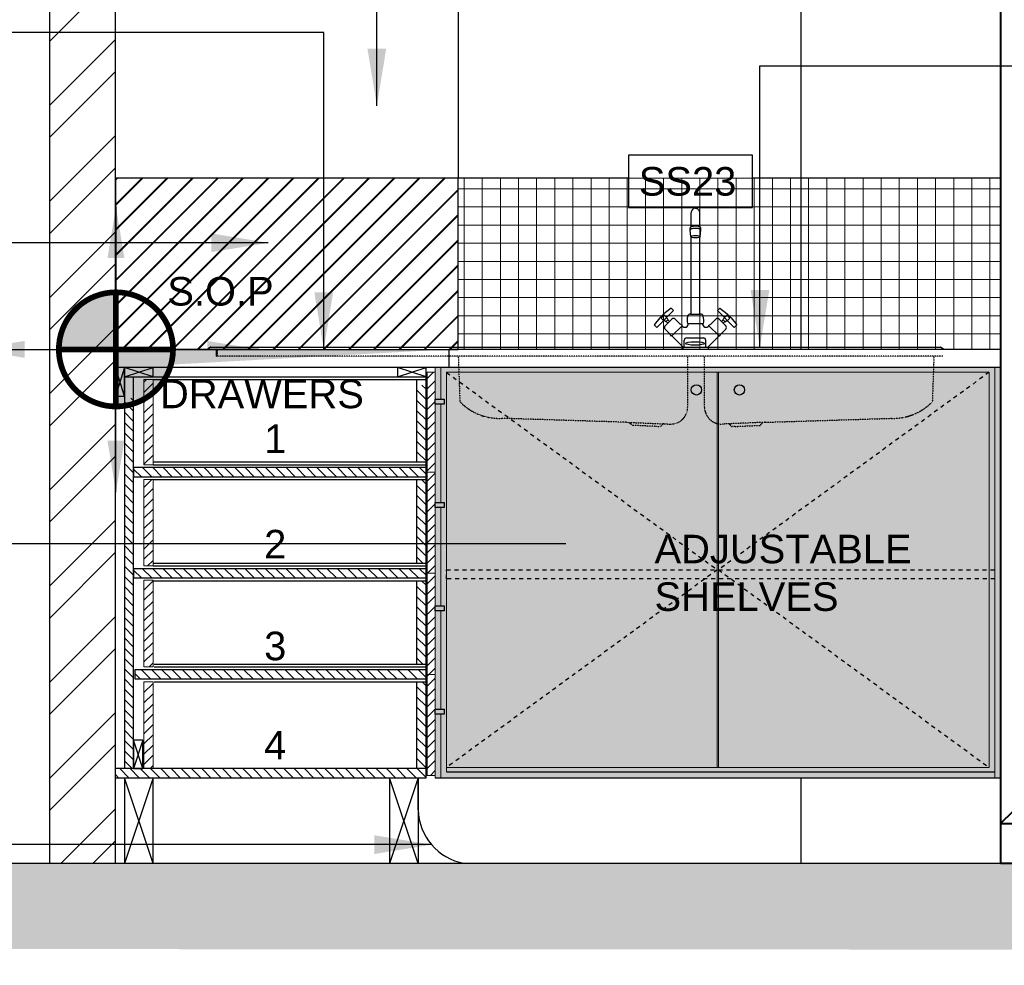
# Model space of a CAD drawing. Header units: millimetres. Extents: x -115474967 to 444143, y -74377 to 241828222.
# Tile 225 of 256: x -58768 to -57044, y 249557 to 251213. Entities that reach past the tile are written whole.
import ezdxf
from ezdxf.enums import TextEntityAlignment as Align

# ---------------------------------------------------------------- set-up
doc = ezdxf.new("R2010")
doc.units = ezdxf.units.MM
doc.header["$MEASUREMENT"] = 0
doc.linetypes.add('Dashed', pattern=[280, 140, -140])
doc.linetypes.add('HIDDEN2', pattern=[0.1875, 0.125, -0.0625])
doc.layers.add('0-CONS-1', color=40, linetype='Continuous', plot=False)
for name, color, linetype in [('0-ELEV.1', 9, 'Continuous'), ('0-ELEV.18', 7, 'Continuous'), ('0-HACH', 9, 'Continuous'), ('00-2 Ceiling', 2, 'Continuous'), ('00-3 Elev 02', 1, 'Continuous'), ('00-6 H-Brickwork', 9, 'Continuous'), ('04-6 H-Ceiling', 9, 'Continuous'), ('DIMS-20', 9, 'Continuous'), ('DIMS-50', 9, 'Continuous'), ('FITT-SANT', 5, 'Continuous'), ('JOIN-SEC.18', 9, 'Continuous'), ('JOIN-SEC.25', 4, 'Continuous'), ('JOIN-SEC.35', 2, 'Continuous'), ('JOIN-SEC.5', 1, 'Continuous'), ('STRU-CONC', 3, 'Continuous'), ('TEXT-20', 2, 'Continuous'), ('TEXT-REFN', 5, 'Continuous'), ('TILE', 9, 'Continuous'), ('TILES', 8, 'Continuous'), ('WALL', 1, 'Continuous')]:
    doc.layers.add(name, color=color, linetype=linetype)
doc.layers.add('00-6 H-CS Ste Proposed', color=7, linetype='Continuous', true_color=0xf00000)
doc.layers.add('0_cons_01', color=40, linetype='Continuous', lineweight=0, plot=False)
doc.layers.add('FURNITURE', color=1, linetype='Continuous', lineweight=5)
doc.layers.add('HATCH', color=9, linetype='Continuous', lineweight=13)
doc.layers.add('New_B  _  FLOORS  _  Slabs.exist_Pen_No__101', color=7, linetype='Continuous', lineweight=13, true_color=0x747474)
doc.styles.add('ARIAL', font='arial.ttf')
doc.styles.add('DIMS', font='simplex.shx')
doc.styles.add('TEXT-20', font='arial.ttf', dxfattribs={"height": 40})
doc.styles.add('TEXT-50', font='arial.ttf', dxfattribs={"height": 100})
doc.dimstyles.new('DIM-20', dxfattribs={"dimscale": 4, "dimtxt": 10, "dimasz": 8, "dimexe": 10, "dimexo": 5, "dimgap": 4, "dimtad": 1, "dimdec": 0, "dimrnd": 5, "dimdsep": 46, "dimtxsty": 'DIMS', "dimblk": 'ARCHTICK', "dimcen": 25, "dimdle": 10, "dimclrd": 9, "dimclre": 9, "dimclrt": 4, "dimadec": 0, "dimazin": 0, "dimtfac": 1, "dimtdec": 0, "dimtmove": 2, "dimatfit": 2, "dimfxl": 1, "dimtolj": 1, "dimtzin": 0, "dimarcsym": 0})
doc.dimstyles.new('Plans 1_100 SCALE', dxfattribs={"dimtxt": 175, "dimasz": 90, "dimexe": 90, "dimexo": 100, "dimgap": 60, "dimtad": 1, "dimdec": 0, "dimrnd": 5, "dimtxsty": 'ARIAL', "dimblk": 'ARCHTICK', "dimcen": 20, "dimdle": 90, "dimclrt": 2, "dimadec": 0, "dimazin": 0, "dimtfac": 1, "dimtdec": 0, "dimtix": 1, "dimtmove": 2, "dimatfit": 3, "dimfxl": 400, "dimfxlon": 1, "dimarcsym": 0})
pattern_1 = [(45, (-262227.073, 509685.458), (-8.9802561, 8.9802561), [])]

# ---------------------------------------------------------------- blocks, each defined once
blk = doc.blocks.new('_ArchTick')
at = {"color": 0, "linetype": 'ByBlock', "const_width": 0.15}
blk.add_lwpolyline([(-0.5, -0.5), (0.5, 0.5)], dxfattribs=at)
blk = doc.blocks.new('B_sink mixer 296 elev1')
at = {"layer": '0-ELEV.1'}
for p, q in [((-8.9, 258.8), (-8.9, 287)), ((9.1, 258.8), (9.1, 287)), ((-10.9, 250.7), (-10.9, 255.3)), ((-9.9, 236.8), (-10.9, 250.7)), ((-10.7, 256.1), (-9.9, 257.7)), ((10.9, 256.1), (10.1, 257.7)), ((10.1, 236.8), (11.1, 250.7)), ((11.1, 250.7), (11.1, 255.3)), ((-8.9, 74.3), (-8.9, 235.8)), ((9.1, 74.3), (9.1, 235.8)), ((-45.9, 81.4), (-51.2, 86.7)), ((46.1, 81.4), (51.4, 86.7)), ((-81.3, 46), (-45.9, 81.4)), ((-65.7, 72.2), (-72.1, 65.8)), ((-66.8, 60.5), (-72.1, 65.8)), ((-60.4, 66.9), (-65.7, 72.2)), ((-63.6, 49.6), (-49.5, 63.7)), ((-62.5, 57.7), (-57.6, 62.6)), ((-57.6, 62.6), (-61.1, 66.2)), ((-42.4, 63.7), (-31.8, 53.1)), ((-10.5, 74.3), (10.5, 74.3)), ((42.6, 63.7), (32, 53.1)), ((81.5, 46), (46.1, 81.4)), ((63.8, 49.6), (49.6, 63.7)), ((57.8, 62.6), (61.3, 66.2)), ((62.7, 57.7), (57.8, 62.6)), ((60.6, 66.9), (65.9, 72.2)), ((65.9, 72.2), (72.3, 65.8)), ((67, 60.5), (72.3, 65.8)), ((-81.3, 46), (-86.6, 51.3)), ((-62.5, 57.7), (-66.1, 61.2)), ((-63.6, 42.5), (-53, 31.9)), ((-61.8, 58.4), (-58.3, 54.9)), ((-58.3, 61.9), (-54.8, 58.4)), ((-50.2, 27.6), (-27.5, 50.3)), ((-27.5, 50.3), (-31.8, 53.1)), ((-16.9, 54.4), (16.9, 54.4)), ((27.7, 50.3), (32, 53.1)), ((50.3, 27.6), (27.7, 50.3)), ((63.8, 42.5), (53.2, 31.9)), ((58.5, 61.9), (54.9, 58.4)), ((62, 58.4), (58.5, 54.9)), ((62.7, 57.7), (66.3, 61.2)), ((81.5, 46), (86.8, 51.3)), ((-50.2, 27.6), (-53, 31.9)), ((-49.5, 28.3), (-27.9, 6.8)), ((49.6, 28.3), (28.1, 6.8)), ((50.3, 27.6), (53.2, 31.9)), ((-26.4, 3.2), (-26.4, 0)), ((26.6, 3.2), (26.6, 0))]:
    blk.add_line(p, q, dxfattribs=at)
for points in [[(-51.2, 86.7), (-66.4, 75), (-74.9, 66.5), (-86.6, 51.3)], [(51.4, 86.7), (66.6, 75), (75.1, 66.5), (86.8, 51.3)]]:
    blk.add_lwpolyline(points, dxfattribs=at)
at = {"layer": '0-ELEV.1', "color": 9, "linetype": 'HIDDEN2'}
blk.add_arc((0.1, 287), 9, 360, 180, dxfattribs=at)
at = {"layer": '0-ELEV.1'}
for centre, radius, start, end in [((-45.9, 60.2), 5, 45, 135), ((20.7, 60.6), 38.1, 166.1872, 189.3384), ((-10.5, 68.3), 6, 90, 166.1872), ((10.5, 68.3), 6, 13.8128, 90), ((-20.7, 60.6), 38.1, 350.6616, 13.8128), ((46.1, 60.2), 5, 45, 135), ((-60.1, 46), 5, 135, 225), ((-22.2, 54.1), 7.57, 217.3024, 2.2905), ((22.4, 54.1), 7.57, 177.7095, 322.6976), ((60.2, 46), 5, 315, 45), ((-31.4, 3.2), 5, 0, 45), ((31.6, 3.2), 5, 135, 180)]:
    blk.add_arc(centre, radius, start, end, dxfattribs=at)
blk.add_ellipse((0.1, 257.7), major_axis=(-10, 0), ratio=0.25, start_param=3.141058, end_param=6.283722, dxfattribs=at)
blk.add_ellipse((0.1, 236.8), major_axis=(-10, 0), ratio=0.25, dxfattribs=at)
for points, knots in [([(11.1, 255), (11.1, 255.2), (11.1, 255.3), (11.1, 255.7), (11, 255.9), (10.8, 256.3), (10.7, 256.5), (10.4, 256.7), (10.2, 256.9), (9.7, 257.2), (9.4, 257.4), (8.5, 257.8), (8, 257.9), (6.9, 258.2), (6.3, 258.3), (4.2, 258.7), (2.6, 258.8), (-0.8, 258.9), (-2.6, 258.8), (-5.2, 258.5), (-6.2, 258.3), (-7.8, 257.9), (-8.4, 257.7), (-9.3, 257.4), (-9.6, 257.2), (-10.1, 256.8), (-10.3, 256.7), (-10.6, 256.3), (-10.7, 256.1), (-10.9, 255.7), (-10.9, 255.5), (-10.9, 255.3)], [3.095062, 3.095062, 3.095062, 3.095062, 3.154062, 3.154062, 3.26391, 3.26391, 3.373757, 3.373757, 3.483604, 3.483604, 3.702586, 3.702586, 3.921568, 3.921568, 4.14055, 4.14055, 4.636895, 4.636895, 5.133239, 5.133239, 5.484156, 5.484156, 5.748165, 5.748165, 5.938618, 5.938618, 6.081465, 6.081465, 6.190361, 6.190361, 6.283185, 6.283185, 6.283185, 6.283185]), ([(11.1, 250.5), (11.1, 250.6), (11.1, 250.7), (11.1, 251), (11, 251.2), (10.8, 251.6), (10.7, 251.8), (10.4, 252.1), (10.2, 252.2), (9.7, 252.6), (9.4, 252.8), (8.5, 253.1), (8, 253.3), (6.9, 253.6), (6.3, 253.7), (4.2, 254), (2.6, 254.2), (-0.8, 254.2), (-2.6, 254.1), (-5.2, 253.8), (-6.2, 253.7), (-7.8, 253.3), (-8.4, 253.1), (-9.3, 252.7), (-9.6, 252.6), (-10.1, 252.2), (-10.3, 252), (-10.6, 251.7), (-10.7, 251.5), (-10.9, 251.1), (-10.9, 250.9), (-10.9, 250.7), (-10.9, 250.6), (-10.9, 250.5), (-10.9, 250.5)], [3.106688, 3.106688, 3.106688, 3.106688, 3.154062, 3.154062, 3.26391, 3.26391, 3.373757, 3.373757, 3.483604, 3.483604, 3.702586, 3.702586, 3.921568, 3.921568, 4.14055, 4.14055, 4.636895, 4.636895, 5.133239, 5.133239, 5.484156, 5.484156, 5.748165, 5.748165, 5.938618, 5.938618, 6.081465, 6.081465, 6.190361, 6.190361, 6.283185, 6.283185, 6.283185, 6.318488, 6.318488, 6.318488, 6.318488])]:
    blk.add_open_spline(points, degree=3, knots=knots, dxfattribs=at)
blk = doc.blocks.new('fdofi')
at = {"layer": '0-ELEV.1', "linetype": 'HIDDEN2'}
for p, q in [((163570.2, 101550.2), (163570.2, 101536.2)), ((163570.8, 101536.2), (163570.8, 101550.2)), ((163573.4, 101536.2), (163573.4, 101550.2)), ((163570.2, 101536.2), (163570.8, 101536.2)), ((165096.3, 101536.2), (163573.4, 101536.2)), ((164078.8, 101536.3), (164082.2, 101440.2)), ((164560.5, 101428.9), (164560.5, 101536)), ((164595.9, 101428.9), (164595.8, 101536)), ((165077.6, 101536.3), (165074.2, 101440.2)), ((164432.1, 101397.1), (164167.3, 101405.5)), ((164432.1, 101397.1), (164523.5, 101393.3)), ((164443.9, 101390.6), (164438, 101396.8)), ((164724.2, 101397.1), (164632.9, 101393.3)), ((164712.5, 101390.6), (164718.3, 101396.8)), ((164724.2, 101397.1), (164989, 101405.5)), ((164495.9, 101388.4), (164443.9, 101390.6)), ((164660.5, 101388.4), (164712.5, 101390.6))]:
    blk.add_line(p, q, dxfattribs=at)
for points in [[(164495.9, 101388.4), (164502.7, 101388.2, 0.28212), (164504.1, 101388.9), (164508.8, 101393.2, -0.289315), (164510.2, 101393.9)], [(164660.5, 101388.4), (164653.7, 101388.2, -0.28212), (164652.3, 101388.9), (164647.6, 101393.2, 0.289315), (164646.2, 101393.9)]]:
    blk.add_lwpolyline(points, format="xyb", dxfattribs=at)
for centre, radius, start, end in [((164164.8, 101520.5), 115.2, 224.1549, 272.3873), ((164991.6, 101520.5), 115.2, 267.6127, 315.8451), ((164524.9, 101428.9), 35.6, 267.7588, 359.9819), ((164631.5, 101428.9), 35.6, 180.0181, 272.2412)]:
    blk.add_arc(centre, radius, start, end, dxfattribs=at)
at = {"layer": '0-ELEV.1'}
blk.add_ellipse((164575.9, 101562.7, 0), major_axis=(20.2, 0), ratio=0.179261, dxfattribs=at)
at = {"layer": '0-ELEV.18', "ltscale": 0.5}
for p, q in [((164553.4, 101554.7), (164553.4, 101569.2)), ((164598.4, 101554.7), (164598.4, 101569.2))]:
    blk.add_line(p, q, dxfattribs=at)
at = {"layer": '0-ELEV.18'}
blk.add_line((164558.4, 101574.2), (164593.4, 101574.2), dxfattribs=at)
blk.add_arc((164558.4, 101569.2), 5, 90, 180, dxfattribs=at)
at = {"layer": '0-ELEV.18', "ltscale": 0.5}
blk.add_arc((164593.4, 101569.2), 5, 360, 90, dxfattribs=at)
at = {"layer": 'FITT-SANT', "ltscale": 3}
for p, q in [((163558.5, 101554.6), (163553.4, 101551.3)), ((163559.2, 101554.7), (163592.7, 101554.7)), ((165092.3, 101554.6), (165097.4, 101551.3))]:
    blk.add_line(p, q, dxfattribs=at)
blk.add_lwpolyline([(163575.2, 101554.7), (163654.8, 101554.7), (165091.6, 101554.7)], dxfattribs=at)
for centre, radius, start, end in [((163553.6, 101550.8), 0.6, 116.3904, 270.0161), ((163559, 101553.7), 1, 81.866, 122.059), ((165091.7, 101553.7), 1, 57.941, 98.134), ((165097.1, 101550.8), 0.6, 269.9886, 57.941)]:
    blk.add_arc(centre, radius, start, end, dxfattribs=at)
at = {"layer": 'FITT-SANT'}
blk.add_blockref('B_sink mixer 296 elev1', (164576.8, 101550.2, 0), dxfattribs=at)
blk = doc.blocks.new('B_FIXT REF-50')
blk.add_lwpolyline([(-217, 92), (217, 92), (217, -92), (-217, -92)], close=True)
at = {"style": 'TEXT-50'}
blk.add_attdef('F', text='', height=100, dxfattribs=at).set_placement((0, 0), align=Align.MIDDLE_CENTER)
blk = doc.blocks.new('center')
at = {"layer": '00-6 H-CS Ste Proposed', "true_color": 0xf00000}
h = blk.add_hatch(color=1, dxfattribs=at)
h.paths.add_polyline_path([(-1091490.8, -28160.3, 0.414214), (-1091590.8, -28060.3), (-1091590.8, -28160.3)])
h.paths.add_polyline_path([(-1091690.8, -28160.3, 0.414214), (-1091590.8, -28260.3), (-1091590.8, -28160.3)])
at = {"layer": '0-CONS-1'}
blk.add_circle((-1091590.8, -28160.3), 100, dxfattribs=at)
at = {"layer": '04-6 H-Ceiling', "linetype": 'Continuous', "ltscale": 25, "const_width": 10}
blk.add_lwpolyline([(-1091590.8, -28060.3, 0.414214), (-1091690.8, -28160.3, 0.414214), (-1091590.8, -28260.3, 0.414214), (-1091490.8, -28160.3, 0.414214), (-1091590.8, -28060.3)], format="xyb", dxfattribs=at)
for points in [[(-1091590.8, -28060.3), (-1091590.8, -28260.3)], [(-1091690.8, -28160.3), (-1091490.8, -28160.3)]]:
    blk.add_lwpolyline(points, dxfattribs=at)
at = {"layer": '00-6 H-CS Ste Proposed', "color": 1, "true_color": 0xf00000}
for points in [[(-1091590.8, -27910.3), (-1091590.8, -28160.3)], [(-1091840.8, -28160.3), (-1091590.8, -28160.3)], [(-1091590.8, -28410.3), (-1091590.8, -28160.3)], [(-1091340.8, -28160.3), (-1091590.8, -28160.3)]]:
    blk.add_leader(points, dimstyle='Plans 1_100 SCALE', override={"dimasz": 90}, dxfattribs=at)

msp = doc.modelspace()

# ---------------------------------------------------------------- hatches: boundary and pattern name
at = {"layer": '0-HACH'}
h = msp.add_hatch(dxfattribs=at)
h.set_pattern_fill('AR-CONC', color=8, scale=0.8, style=0)
h.set_pattern_definition([(130, (68417.24, 245667.38), (-145.74774, -12.75127), [15.24, -167.64]), (185, (68417.24, 245667.38), (28.19426, 152.84531), [12.192, -134.112]), (79.549, (68405.1, 245666.31), (-117.554, 140.09335), [12.952, -142.472]), (133.8158, (68417.24, 245708.02), (-216.86323, -33.63386), [22.86, -251.46]), (83.3644, (68399.17, 245705.21), (-189.9234, 197.94044), [19.428, -213.708]), (188.816, (68417.24, 245708.02), (-189.9237, 197.9401), [18.288, -201.168]), (159, (68396.92, 245697.86), (-121.2919, -81.81241), [15.24, -167.64]), (214, (68396.92, 245697.86), (-49.44162, 147.35037), [12.192, -134.112]), (108.5486, (68386.81, 245691.04), (-170.7332, 65.53829), [12.952, -142.472]), (142.5, (68417.24, 245667.377), (-2.470883, 67.644031), [0, -132.4864, 0, -136.144, 0, -134.62]), (172.5, (68417.24, 245667.38), (-53.45573, 80.14446), [0, -77.6224, 0, -129.4384, 0, -51.308]), (212.5, (68462.556, 245667.377), (-108.472476, -4.582995), [0, -50.8, 0, -158.496, 0, -210.312]), (222.5, (68482.88, 245667.38), (-118.503345, 20.34119), [0, -66.04, 0, -105.2576, 0, -149.352])])
h.paths.add_polyline_path([(-54085.06137, 249733.45007), (-54085.06137, 249583.45006), (-58992.13415, 249585.88977), (-58992.13415, 249735.88978)])
at = {"layer": '00-6 H-Brickwork'}
h = msp.add_hatch(dxfattribs=at)
h.set_pattern_fill('ANSI32', color=256, scale=12.5, angle=360, style=0)
h.set_pattern_definition([(45, (-267209.09, 515043.55), (-84.1899, 84.1899), []), (45, (-267152.96, 515043.55), (-84.1899, 84.1899), [])])
h.paths.add_polyline_path([(-58715.37355, 252690.79937), (-58600.37355, 252690.79937), (-58600.37355, 249735.88978), (-58715.37355, 249735.88978)])
at = {"layer": 'DIMS-50'}
h = msp.add_hatch(dxfattribs=at)
h.set_pattern_fill('AR-SAND', color=256, scale=0.25)
h.set_pattern_definition([(37.5, (-261320.161, 523131.317), (-0.40000782, 12.23533093), [0, -9.652, 0, -10.795, 0, -10.31875]), (7.5, (-261320.16, 523131.317), (11.2380821, 17.9206275), [0, -5.207, 0, -8.6995, 0, -3.33375]), (327.5, (-261327.971, 523131.317), (19.77480926, 0.03592962), [0, -3.175, 0, -11.43, 0, -14.9225]), (317.5, (-261327.971, 523131.317), (19.0889113, 5.5732331), [0, -1.5875, 0, -7.493, 0, -8.5725])])
edge = h.paths.add_edge_path(flags=17)
edge.add_line((-58016.3244, 250635.89057), (-58016.3244, 250603.89064))
edge.add_line((-58016.3244, 250603.89064), (-58600.37332, 250603.89057))
h.paths.add_polyline_path([(-58600.37332, 250635.89057), (-58016.3244, 250635.89064), (-58016.3244, 250603.89064), (-58600.37332, 250603.89057)])
at = {"layer": 'HATCH', "ltscale": 2}
h = msp.add_hatch(dxfattribs=at)
h.set_pattern_fill('ANSI31', color=8, scale=4, style=0)
h.set_pattern_definition([(45, (-262388.674, 512833.548), (-8.9802561, 8.9802561), [])])
h.paths.add_polyline_path([(-58550.37213, 250582.89052), (-58534.37213, 250582.89052), (-58534.37219, 250378.52124), (-58534.37336, 250433.80046), (-58550.3722, 250433.80046)])
h = msp.add_hatch(dxfattribs=at)
h.set_pattern_fill('ANSI31', color=8, scale=4)
h.set_pattern_definition(pattern_1)
h.paths.add_polyline_path([(-58040.37326, 250066.80047), (-58054.37208, 250066.80047), (-58054.37206, 250243.80046), (-58040.37324, 250243.80046)])
h.paths.add_polyline_path([(-58040.37327, 250243.80047), (-58054.37209, 250243.80047), (-58054.37213, 250420.80047), (-58040.37331, 250420.80047), (-58040.37331, 250314.53398), (-58040.37331, 250303.93768)])
h.paths.add_polyline_path([(-58054.37208, 250595.89254), (-58040.37327, 250595.89254), (-58040.37331, 250420.80047), (-58054.37213, 250420.80047)])
h.paths.add_polyline_path([(-58040.37326, 250066.80047), (-58054.37207, 250066.80047), (-58054.37207, 249889.80048), (-58040.37326, 249889.80048)])
h = msp.add_hatch(dxfattribs=at)
h.set_pattern_fill('ANSI31', color=8, scale=4, angle=90, style=0)
h.set_pattern_definition([(135, (-210302.524, 245658.003), (-8.9802561, -8.9802561), [])])
h.paths.add_polyline_path([(-58056.37302, 250573.51616), (-58072.37302, 250573.51616), (-58072.37302, 250438.80046), (-58056.37302, 250438.80046)])
h = msp.add_hatch(dxfattribs=at)
h.set_pattern_fill('ANSI31', color=8, scale=4, angle=90, style=0)
h.set_pattern_definition([(135, (-193647.482, 242479.54), (-8.9802561, -8.9802561), [])])
h.paths.add_polyline_path([(-58568.37327, 250550.39313), (-58584.37334, 250550.39313), (-58584.37334, 249901.8906), (-58568.37327, 249901.8906)])
h = msp.add_hatch(dxfattribs=at)
h.set_pattern_fill('ANSI31', color=8, scale=4, style=0)
h.set_pattern_definition([(135, (54403.935, 243043.952), (8.9802561, 8.9802561), [])])
h.paths.add_polyline_path([(-58568.37376, 250428.80046), (-58056.37302, 250428.80047), (-58056.37302, 250412.80047), (-58568.37379, 250412.80046)])
h = msp.add_hatch(dxfattribs=at)
h.set_pattern_fill('ANSI31', color=8, scale=4)
h.set_pattern_definition(pattern_1)
h.paths.add_polyline_path([(-58550.37223, 250407.8003), (-58534.37223, 250407.8003), (-58534.37221, 250256.80046), (-58534.37277, 250256.80046), (-58550.37163, 250256.80046)])
h.paths.add_polyline_path([(-58550.37224, 250053.8003), (-58534.37224, 250053.8003), (-58534.37222, 249901.8906), (-58550.37222, 249901.8906)])
h.paths.add_polyline_path([(-58550.37222, 250079.80045), (-58550.37224, 250231.71015), (-58534.37224, 250231.71015), (-58534.37222, 250079.80045)])
h = msp.add_hatch(dxfattribs=at)
h.set_pattern_fill('ANSI31', color=8, scale=4, angle=90, style=0)
h.set_pattern_definition([(135, (-210302.524, 245635.134), (-8.9802561, -8.9802561), [])])
h.paths.add_polyline_path([(-58056.37191, 250407.8003), (-58072.37303, 250407.8003), (-58072.37303, 250261.80046), (-58056.37191, 250261.80046)])
h = msp.add_hatch(dxfattribs=at)
h.set_pattern_fill('ANSI31', color=8, scale=4, style=0)
h.set_pattern_definition([(135, (54403.935, 242866.952), (8.9802561, 8.9802561), [])])
h.paths.add_polyline_path([(-58568.37382, 250251.80046), (-58056.37308, 250251.80047), (-58056.37308, 250235.80047), (-58568.37386, 250235.80046)])
h = msp.add_hatch(dxfattribs=at)
h.set_pattern_fill('ANSI31', color=8, scale=4, angle=90, style=0)
h.set_pattern_definition([(135, (-210302.524, 245458.134), (-8.9802561, -8.9802561), [])])
h.paths.add_polyline_path([(-58056.37185, 250230.8003), (-58072.37297, 250230.8003), (-58072.37297, 250084.80045), (-58056.37185, 250084.80045)])
h = msp.add_hatch(dxfattribs=at)
h.set_pattern_fill('ANSI31', color=8, scale=4, style=0)
h.set_pattern_definition([(135, (54401.934, 242689.952), (8.9802561, 8.9802561), [])])
h.paths.add_polyline_path([(-58566.37281, 250074.80045), (-58054.37207, 250074.80047), (-58054.37207, 250058.80047), (-58566.37285, 250058.80045)])
h = msp.add_hatch(dxfattribs=at)
h.set_pattern_fill('ANSI31', color=8, scale=4, angle=90, style=0)
h.set_pattern_definition([(135, (-210302.524, 245623.631), (-8.9802561, -8.9802561), [])])
h.paths.add_polyline_path([(-58056.37188, 250053.8003), (-58072.373, 250053.8003), (-58072.373, 249901.8906), (-58056.37188, 249901.8906)])
h = msp.add_hatch(dxfattribs=at)
h.set_pattern_fill('ANSI31', color=8, scale=4, style=0)
h.set_pattern_definition([(135, (54417.935, 242517.043), (8.9802561, 8.9802561), [])])
h.paths.add_polyline_path([(-58600.37355, 249901.8906), (-58056.3737, 249901.8906), (-58056.3737, 249885.8906), (-58600.37355, 249885.8906)])
at = {"layer": 'New_B  _  FLOORS  _  Slabs.exist_Pen_No__101', "linetype": 'Continuous', "lineweight": 0, "true_color": 0x4b9560}
h = msp.add_hatch(dxfattribs=at)
h.set_pattern_fill('JIS_LC_8', color=105, scale=4, angle=360)
h.set_pattern_definition([(45, (-221091.58, 146332.552), (-22.0617316, 22.0617316), []), (45, (-221089.98, 146332.552), (-22.0617316, 22.0617316), [])])
h.paths.add_polyline_path([(-58000.37355, 250935.88818), (-58600.37355, 250935.88818), (-58600.37355, 250635.88979), (-58000.37355, 250635.88978)])
at = {"layer": 'New_B  _  FLOORS  _  Slabs.exist_Pen_No__101', "linetype": 'Continuous', "lineweight": 0, "true_color": 0xcb2c30}
h = msp.add_hatch(dxfattribs=at)
h.set_pattern_fill('ANSI37', color=242, scale=10, angle=45)
h.set_pattern_definition([(90, (-222232.57, 146332.552), (-31.75, 0), []), (180, (-222232.57, 146332.552), (-4e-15, -31.75), [])])
h.paths.add_polyline_path([(-54950.43378, 250635.89064), (-54515.37355, 250635.89064), (-54515.37355, 250935.88979), (-54950.43378, 250935.88979)])
h.paths.add_polyline_path([(-58000.37388, 250935.88606), (-57050.43473, 250935.88606), (-57050.43473, 250635.88978), (-58000.37388, 250635.88978)])
at = {"layer": 'New_B  _  FLOORS  _  Slabs.exist_Pen_No__101', "linetype": 'Continuous', "lineweight": 0, "true_color": 0xc39367}
h = msp.add_hatch(color=33, dxfattribs=at)
h.dxf.hatch_style = 1
h.paths.add_polyline_path([(-58040.37327, 249885.89002), (-57050.43473, 249885.89002), (-57050.43473, 250603.88978), (-58040.37327, 250603.88978)])

# ---------------------------------------------------------------- linework, layer by layer
at = {"layer": '0-ELEV.1', "color": 4, "linetype": 'Continuous'}
for p, q in [((-58020.37327, 249895.89002), (-57060.43473, 249895.89002)), ((-58040.37327, 249885.89002), (-57050.43473, 249885.89002)), ((-57050.43473, 249885.89002), (-57050.43473, 249735.88978))]:
    msp.add_line(p, q, dxfattribs=at)
msp.add_lwpolyline([(-57050.43473, 249885.89002), (-57050.43473, 250603.88978), (-58016.3244, 250603.88978)], dxfattribs=at)
at = {"layer": '0-ELEV.1'}
for points in [[(-58040.37325, 250548.81319), (-58024.58262, 250548.81319), (-58024.58262, 250539.99723), (-58040.37325, 250539.99723)], [(-58040.37325, 250367.81318), (-58024.58262, 250367.81318), (-58024.58262, 250358.99722), (-58040.37325, 250358.99722)], [(-58040.37325, 250186.81318), (-58024.58262, 250186.81318), (-58024.58262, 250177.99722), (-58040.37325, 250177.99722)], [(-58040.37323, 250005.81318), (-58024.5826, 250005.81318), (-58024.5826, 249996.99722), (-58040.37323, 249996.99722)]]:
    msp.add_lwpolyline(points, close=True, dxfattribs=at)
at = {"layer": '00-3 Elev 02'}
msp.add_lwpolyline([(-58000.37355, 250935.88818), (-58600.37355, 250935.88818), (-58600.37355, 250635.88979), (-58000.37355, 250635.88978)], close=True, dxfattribs=at)
at = {"layer": '0_cons_01', "ltscale": 0.005}
for points in [[(-58600.37355, 250935.88818), (-57050.43473, 250935.88818), (-57050.43473, 251235.88977), (-58600.37355, 251235.88977)], [(-58000.37388, 250935.88606), (-57050.43473, 250935.88606), (-57050.43473, 250635.88978), (-58000.37388, 250635.88978)], [(-58040.37327, 249885.89002), (-57050.43473, 249885.89002), (-57050.43473, 250603.88978), (-58040.37327, 250603.88978)]]:
    msp.add_lwpolyline(points, close=True, dxfattribs=at)
at = {"layer": 'FURNITURE', "lineweight": 40}
for p, q in [((-57050.43473, 251332.84858), (-57050.43473, 249735.88978)), ((-57050.43473, 249805.70219), (-57028.61835, 249827.51857)), ((-57050.43473, 249805.70219), (-56509.93622, 249805.70219)), ((-56450.43426, 249735.88978), (-57050.43473, 249735.88978))]:
    msp.add_line(p, q, dxfattribs=at)
at = {"layer": 'HATCH', "color": 8, "ltscale": 2}
msp.add_line((-58534.37327, 250603.89053), (-58490.62208, 250603.89053), dxfattribs=at)
msp.add_line((-58534.37327, 250603.89053), (-58490.62208, 250603.89053), dxfattribs=at)
at = {"layer": 'JOIN-SEC.18'}
for p, q in [((-58584.37332, 250603.89053), (-58600.37343, 250553.89057)), ((-58584.37343, 250553.89053), (-58600.37332, 250603.89046)), ((-58584.37327, 250587.89053), (-58534.37327, 250603.89053)), ((-58534.37327, 250587.89053), (-58584.37327, 250603.89053)), ((-58106.373, 250587.89053), (-58056.373, 250603.89053)), ((-58056.373, 250587.89053), (-58106.373, 250603.89053)), ((-58552.37333, 249901.89057), (-58568.37361, 249951.89049)), ((-58552.37322, 249951.89057), (-58568.37333, 249901.8906)), ((-58534.37371, 249735.8902), (-58584.3737, 249885.89018)), ((-58534.37358, 249885.89019), (-58584.37357, 249735.8902)), ((-58070.3737, 249735.89061), (-58120.37369, 249885.89059)), ((-58070.37357, 249885.8906), (-58120.37356, 249735.89061))]:
    msp.add_line(p, q, dxfattribs=at)
at = {"layer": 'JOIN-SEC.18', "color": 8, "ltscale": 2}
for p, q in [((-58056.373, 249885.89061), (-58056.373, 250603.89064)), ((-58534.37327, 250587.89053), (-58106.373, 250587.89053)), ((-58534.37213, 250582.89052), (-58056.37183, 250582.89052)), ((-58072.37305, 250438.80046), (-58072.373, 250582.89052)), ((-58534.37338, 250438.80046), (-58056.37302, 250438.80046)), ((-58534.37338, 250433.80046), (-58056.37306, 250433.80046)), ((-58534.37224, 250407.8003), (-58056.37194, 250407.8003)), ((-58072.37304, 250261.80046), (-58072.37304, 250407.8003)), ((-58534.37344, 250261.80046), (-58056.37308, 250261.80046)), ((-58534.37344, 250256.80046), (-58056.37312, 250256.80046)), ((-58534.37231, 250230.8003), (-58056.372, 250230.8003)), ((-58072.37299, 250084.80045), (-58072.37299, 250230.8003)), ((-58532.3724, 250084.80045), (-58054.37207, 250084.80045)), ((-58532.3724, 250079.80045), (-58054.37208, 250079.80045)), ((-58532.37238, 250053.8003), (-58054.37208, 250053.8003)), ((-58072.37295, 249901.8906), (-58072.37295, 250053.8003))]:
    msp.add_line(p, q, dxfattribs=at)
at = {"layer": 'JOIN-SEC.18', "color": 8, "linetype": 'Dashed', "ltscale": 0.05}
for points in [[(-58020.37327, 250595.52064), (-57546.404, 250249.89003), (-58020.37327, 249903.89002)], [(-57070.43473, 250595.89006), (-57544.404, 250249.89003), (-57070.43473, 249903.89002)], [(-57060.43473, 250233.89006), (-58020.37327, 250233.89006), (-58020.37327, 250249.89006), (-57060.43473, 250249.89006)]]:
    msp.add_lwpolyline(points, dxfattribs=at)
at = {"layer": 'JOIN-SEC.18', "color": 251, "ltscale": 2}
for centre in [(-57583.0736, 250565.01091), (-57507.7344, 250565.01091)]:
    msp.add_circle(centre, 9, dxfattribs=at)
at = {"layer": 'JOIN-SEC.25', "linetype": 'Continuous', "lineweight": 0}
for p, q in [((-58030.37327, 250603.89052), (-58030.37327, 250548.81319)), ((-58030.37327, 250548.81319), (-58030.37327, 250603.89013)), ((-57964.09861, 250603.89024), (-57060.43473, 250603.89052)), ((-57060.43473, 250603.89052), (-57060.43473, 249885.88978)), ((-57060.43473, 249887.89009), (-57060.43473, 250603.89013)), ((-58040.37327, 250595.88885), (-58040.37327, 249885.89002)), ((-58020.37327, 250595.89002), (-57070.43473, 250595.89006)), ((-58020.37327, 250595.89002), (-58020.37327, 249895.89002)), ((-57546.404, 250595.89004), (-57546.404, 249903.89002)), ((-57544.404, 250595.89004), (-57544.404, 249903.89002)), ((-57070.43473, 250595.89006), (-57070.43473, 249903.89002)), ((-58030.37327, 250539.99723), (-58030.37327, 250367.81318)), ((-58030.37327, 250367.81318), (-58030.37327, 250539.99723)), ((-58030.37327, 250358.99722), (-58030.37327, 250186.81318)), ((-58030.37327, 250186.81318), (-58030.37327, 250358.99722)), ((-58030.37327, 250177.99722), (-58030.37327, 250005.81318)), ((-58030.37327, 250005.81318), (-58030.37327, 250177.99722)), ((-58030.37327, 249996.99722), (-58030.37327, 249885.89002)), ((-58020.37327, 249903.89002), (-57070.43473, 249903.89002)), ((-57050.43473, 249885.88978), (-57050.43473, 249735.88978))]:
    msp.add_line(p, q, dxfattribs=at)
for points in [[(-58550.3722, 250433.80046), (-58550.37213, 250582.89052), (-58534.37213, 250582.89052), (-58534.37219, 250433.80046)], [(-58040.37327, 250595.89254), (-58054.37208, 250595.89254), (-58054.37212, 250420.80047), (-58040.37331, 250420.80047)], [(-58040.37327, 250243.80047), (-58054.37209, 250243.80047), (-58054.37213, 250420.80047), (-58040.37331, 250420.80047)], [(-58550.3722, 250256.80046), (-58550.37223, 250407.8003), (-58534.37223, 250407.8003), (-58534.37221, 250256.80046)], [(-58040.37326, 250066.80047), (-58054.37207, 250066.80047), (-58054.37206, 250243.80046), (-58040.37324, 250243.80046)], [(-58040.37326, 250066.80047), (-58054.37207, 250066.80047), (-58054.37207, 249889.80048), (-58040.37326, 249889.80048)]]:
    msp.add_lwpolyline(points, close=True, dxfattribs=at)
for points in [[(-58550.37222, 250079.80045), (-58550.37224, 250231.71015), (-58534.37224, 250231.71015), (-58534.37222, 250079.80045), (-58550.37222, 250079.80045)], [(-58550.37222, 249901.8906), (-58550.37224, 250053.8003), (-58534.37224, 250053.8003), (-58534.37222, 249901.8906), (-58550.37222, 249901.8906)]]:
    msp.add_lwpolyline(points, dxfattribs=at)
at = {"layer": 'JOIN-SEC.35'}
for p, q in [((-58584.37327, 250603.89064), (-58584.37333, 249901.8906)), ((-58568.37479, 249901.8906), (-58568.37327, 250587.89081)), ((-58558.37327, 250587.89053), (-58558.37327, 250587.89081)), ((-58542.37327, 250587.89053), (-58542.37327, 250587.89081)), ((-58056.3737, 249901.8906), (-58600.37355, 249901.8906)), ((-58600.37355, 249885.8906), (-58056.3737, 249885.8906)), ((-58584.3737, 249885.8906), (-58584.37357, 249735.8906)), ((-58534.37357, 249735.89061), (-58534.3737, 249885.89061)), ((-58120.37369, 249885.89059), (-58120.37356, 249735.89061)), ((-58070.37357, 249885.8906), (-58070.37368, 249735.89061))]:
    msp.add_line(p, q, dxfattribs=at)
for points in [[(-58600.37343, 250553.89057), (-58584.37343, 250553.89053), (-58584.37332, 250603.89053), (-58600.37332, 250603.89057)], [(-58584.37327, 250603.89053), (-58584.37327, 250587.89053), (-58534.37327, 250587.89053), (-58534.37327, 250603.89053)], [(-58106.373, 250603.89053), (-58106.373, 250587.89053), (-58056.373, 250587.89053), (-58056.373, 250603.89053)], [(-58568.37333, 249901.8906), (-58552.37333, 249901.89057), (-58552.37322, 249951.89057), (-58568.37322, 249951.8906)]]:
    msp.add_lwpolyline(points, close=True, dxfattribs=at)
for points in [[(-58056.37301, 250412.80047), (-58056.37299, 250428.80047), (-58568.3733, 250428.80046), (-58568.3733, 250412.80046), (-58056.37301, 250412.80047)], [(-58056.37307, 250235.80047), (-58056.37306, 250251.80047), (-58568.37336, 250251.80046), (-58568.37336, 250235.80046), (-58056.37307, 250235.80047)], [(-58054.37208, 250058.80047), (-58054.37206, 250074.80047), (-58566.37237, 250074.80045), (-58566.37237, 250058.80045), (-58054.37208, 250058.80047)]]:
    msp.add_lwpolyline(points, dxfattribs=at)
at = {"layer": 'JOIN-SEC.5', "ltscale": 0.5}
msp.add_line((-58600.37332, 250635.89057), (-58600.37332, 250603.89057), dxfattribs=at)
msp.add_lwpolyline([(-58600.37332, 250635.89057), (-58016.3244, 250635.89064), (-58016.3244, 250603.89064), (-58600.37332, 250603.89057)], dxfattribs=at)
at = {"layer": 'STRU-CONC'}
msp.add_line((-54080.5453, 249735.88978), (-58982.35391, 249735.88978), dxfattribs=at)
at = {"layer": 'TILE', "color": 4}
msp.add_lwpolyline([(-58070.37362, 249829.61129), (-58070.37357, 249885.8906)], dxfattribs=at)
msp.add_arc((-57972.4077, 249832.36784), 98.00296, 181.57361395, 259.53818349, dxfattribs=at)
at = {"layer": 'TILES'}
for p, q in [((-58000.37377, 251235.88977), (-58000.37388, 250935.89082)), ((-57400.37377, 251235.88977), (-57400.37399, 250635.88978)), ((-57400.37427, 249885.89002), (-57400.37432, 249735.88978))]:
    msp.add_line(p, q, dxfattribs=at)
for points in [[(-57701.95071, 250935.89096), (-58600.37355, 250935.89129)], [(-57050.43473, 250935.89072), (-57484.95071, 250935.89088)], [(-57050.43473, 250603.88978), (-57050.43473, 250635.88978), (-58016.3244, 250635.88978)]]:
    msp.add_lwpolyline(points, dxfattribs=at)
at = {"layer": 'WALL'}
for p, q in [((-58715.37355, 249735.88978), (-58715.37355, 252690.79937)), ((-58600.37355, 249735.88978), (-58600.37355, 252690.79937))]:
    msp.add_line(p, q, dxfattribs=at)
at = {"layer": 'WALL', "color": 251, "ltscale": 2}
for p, q in [((-58584.06034, 250603.89036), (-58584.06034, 250603.89031)), ((-58580.06031, 250603.89035), (-58580.06031, 250603.89028)), ((-58552.06075, 249951.89057), (-58552.06075, 249951.89051))]:
    msp.add_line(p, q, dxfattribs=at)

# ---------------------------------------------------------------- block references
at = {"layer": '00-2 Ceiling', "color": 1, "xscale": -1}
msp.add_blockref('center', (-1150190.20009, 278796.18757), dxfattribs=at)
at = {"layer": 'JOIN-SEC.5', "ltscale": 0.5, "xscale": 0.8338376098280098, "yscale": 0.8338376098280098, "zscale": 0.8338376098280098}
msp.add_blockref('fdofi', (-194815.07115, 165959.5126), dxfattribs=at)
at = {"layer": 'TEXT-REFN'}
ref = msp.add_blockref('B_FIXT REF-50', (-57593.45071, 250930.14982), dxfattribs=dict(at, xscale=-0.5, yscale=0.5, zscale=0.5))
ref.add_attrib('F', 'SS23', dxfattribs={"layer": '0', "height": 50, "style": 'TEXT-50'}).set_placement((-57598.56667, 250930.14982), align=Align.MIDDLE_CENTER)

# ---------------------------------------------------------------- texts
at = {"layer": 'DIMS-20', "insert": (-58509.50703, 250762.64298), "char_height": 50, "width": 194.3938238, "attachment_point": 1, "style": 'TEXT-20'}
msp.add_mtext('S.O.P ', dxfattribs=at)
at = {"layer": 'TEXT-20', "color": 7, "linetype": 'Continuous', "char_height": 50, "width": 1258.0720034, "style": 'TEXT-20'}
for s, insert, attachment_point in [('DRAWERS', (-58165.29597, 250582.89052), 3), ('1', (-58301.06363, 250504.37943, -285.28839), 3), ('2', (-58301.06363, 250319.83975, -285.28839), 3), ('ADJUSTABLE\\PSHELVES', (-57656.3921, 250311.31608), 1), ('3', (-58301.06363, 250141.56366, -570.57677), 3), ('4', (-58301.06363, 249967.90658, -570.57677), 3)]:
    msp.add_mtext(s, dxfattribs=dict(at, insert=insert, attachment_point=attachment_point))

# ---------------------------------------------------------------- leaders
at = {"layer": 'DIMS-20'}
for points in [[(-58142.56974, 251062.55233), (-58142.56974, 251951.28952)], [(-58235.53295, 250635.88978), (-58235.53295, 251190.52324), (-59193.09007, 251190.52324)], [(-57471.8789, 250639.64287), (-57471.8789, 251132.55233), (-56752.56974, 251132.55233)], [(-58332.56974, 250822.55233), (-59432.56974, 250822.55233)], [(-57811.71541, 250295.55752), (-59202.56974, 250295.55752)], [(-58046.8676, 249768.64734), (-59102.56974, 249768.64734), (-59102.56974, 249382.55233)]]:
    msp.add_leader(points, dimstyle='DIM-20', override={"dimtxt": 16, "dimasz": 25, "dimgap": 2}, dxfattribs=at)

doc.saveas('drawing.dxf')
